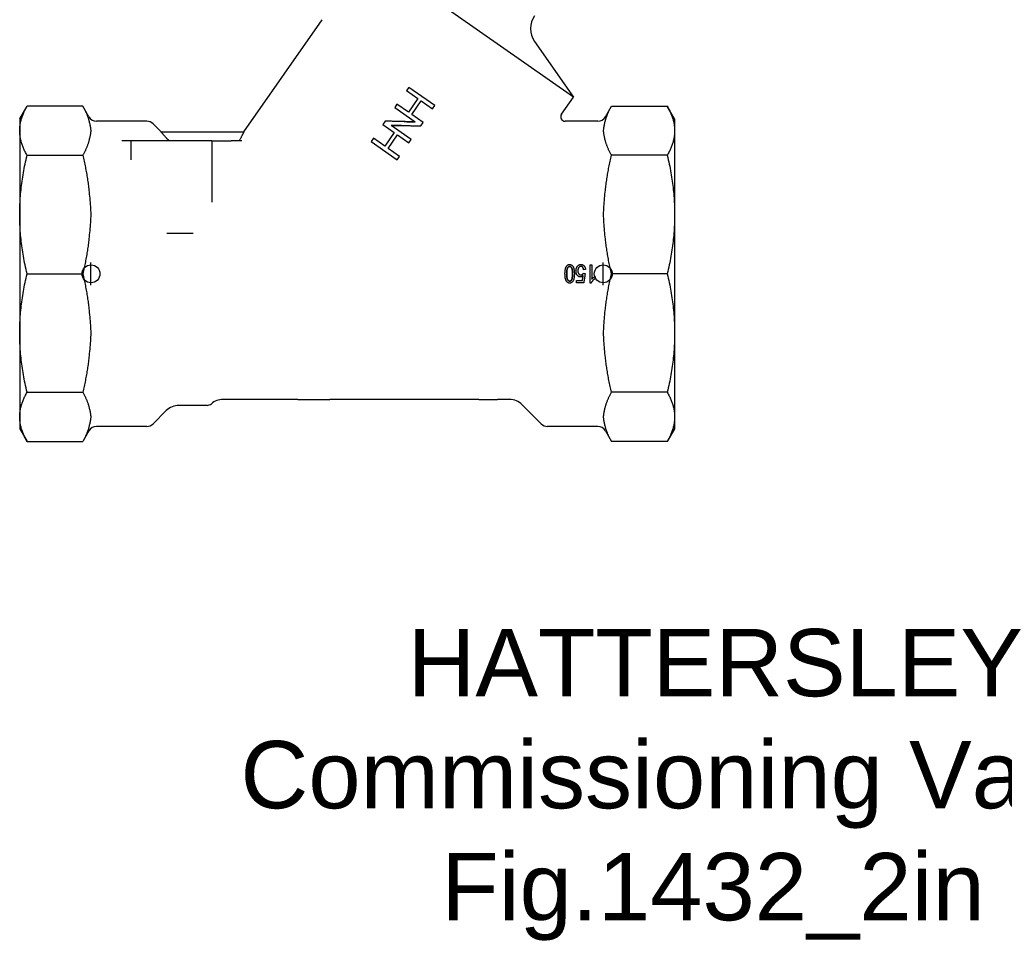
# Model space of a CAD drawing. Header units: millimetres. Extents: x 209 to 543, y 36 to 448.
# Tile 1 of 21: x 209 to 429, y 36 to 242. Entities that reach past the tile are written whole.
import ezdxf
from ezdxf.enums import TextEntityAlignment as Align

# ---------------------------------------------------------------- set-up
doc = ezdxf.new("R2010")
doc.units = ezdxf.units.MM
for name, color, linetype in [('Detail', 2, 'Continuous'), ('ORIGIN', 6, 'Continuous'), ('TEXT', 7, 'Continuous')]:
    doc.layers.add(name, color=color, linetype=linetype)
doc.styles.add('fastrack', font='ARIAL.TTF')

msp = doc.modelspace()

# ---------------------------------------------------------------- linework, layer by layer
at = {"layer": 'Detail'}
for p, q in [((332.74, 225), (287.28, 256.83)), ((259.25, 217.24), (276.76, 242.25)), ((324.06, 237.39), (332.74, 225)), ((296.05, 227.18), (295.54, 226.45)), ((295.54, 226.45), (298.07, 224.67)), ((301.87, 223.11), (296.05, 227.18)), ((298.07, 224.67), (295.95, 221.64)), ((296.7, 221.12), (298.82, 224.15)), ((298.82, 224.15), (301.36, 222.37)), ((330.08, 221.2), (332.74, 225)), ((209.3, 220.14), (210.94, 222.99)), ((223.37, 222.99), (210.94, 222.99)), ((224.73, 220.64), (223.37, 222.99)), ((293.41, 223.42), (292.9, 222.68)), ((292.9, 222.68), (297.46, 219.48)), ((295.95, 221.64), (293.41, 223.42)), ((301.36, 222.37), (301.87, 223.11)), ((339.88, 220.64), (341.23, 222.99)), ((341.23, 222.99), (353.66, 222.99)), ((355.3, 220.14), (353.66, 222.99)), ((209.3, 220.14), (209.3, 217.52)), ((237.62, 219.64), (226.46, 219.64)), ((290.78, 219.65), (290.26, 218.91)), ((299.24, 219.34), (296.7, 221.12)), ((330.06, 221.2), (330.08, 221.2)), ((338.15, 219.64), (330.91, 219.64)), ((355.3, 220.14), (355.3, 217.52)), ((209.3, 217.52), (209.3, 198.85)), ((240.85, 217.24), (239.03, 219.06)), ((290.26, 218.91), (292.79, 217.14)), ((296.6, 215.57), (292.1, 218.72)), ((298.72, 218.6), (299.24, 219.34)), ((355.3, 217.52), (355.3, 198.85)), ((234.1, 215.24), (232.1, 215.24)), ((252.1, 215.24), (234.1, 215.24)), ((234.1, 215.24), (234.1, 211.06)), ((240.85, 217.24), (259.25, 217.24)), ((252.1, 215.24), (252.1, 201.57)), ((252.1, 215.24), (254.1, 215.24)), ((254.1, 215.24), (256.42, 215.24)), ((258.79, 215.24), (256.42, 215.24)), ((288.14, 215.88), (287.62, 215.14)), ((287.62, 215.14), (293.44, 211.07)), ((290.67, 214.1), (288.14, 215.88)), ((292.79, 217.14), (290.67, 214.1)), ((291.42, 213.58), (293.55, 216.61)), ((293.55, 216.61), (296.08, 214.83)), ((296.08, 214.83), (296.6, 215.57)), ((293.96, 211.8), (291.42, 213.58)), ((210.94, 212.05), (223.37, 212.05)), ((293.44, 211.07), (293.96, 211.8)), ((353.66, 212.05), (341.23, 212.05)), ((209.3, 198.85), (209.3, 172.44)), ((355.3, 198.85), (355.3, 172.44)), ((248, 194.64), (242.1, 194.64)), ((335.43, 186.58), (335.02, 186.54)), ((335.43, 186.57), (335.02, 186.53)), ((335.43, 186.57), (335.43, 186.58)), ((336.44, 183.57), (336.44, 187.65)), ((336.44, 187.65), (336.83, 187.65)), ((336.83, 187.65), (336.83, 184.47)), ((210.94, 185.64), (223.37, 185.64)), ((334.99, 185.79), (335.36, 185.73)), ((335.02, 186.53), (335.02, 186.54)), ((337.62, 185.08), (337.62, 185.07)), ((337.62, 185.07), (337.62, 184.59)), ((353.66, 185.64), (341.23, 185.64)), ((332.34, 184.3), (332.34, 184.28)), ((333.46, 184.14), (334.74, 184.14)), ((333.46, 184.14), (333.46, 184.12)), ((333.46, 184.12), (334.74, 184.12)), ((333.46, 183.64), (333.46, 184.12)), ((335.05, 183.64), (333.46, 183.64)), ((334.74, 184.14), (334.74, 184.12)), ((336.69, 183.57), (336.44, 183.57)), ((209.3, 172.44), (209.3, 153.77)), ((355.3, 172.44), (355.3, 153.77)), ((210.94, 159.24), (223.37, 159.24)), ((353.66, 159.24), (341.23, 159.24)), ((251.06, 156.34), (244.8, 156.34)), ((271.3, 157.64), (254.61, 157.64)), ((271.3, 157.75), (271.3, 157.64)), ((271.3, 157.64), (278.43, 157.64)), ((311.68, 157.64), (278.43, 157.64)), ((311.68, 157.64), (315.8, 157.64)), ((315.8, 157.64), (315.8, 157.75)), ((318.5, 157.64), (315.8, 157.64)), ((321.33, 156.47), (325.57, 152.23)), ((209.3, 153.77), (209.3, 151.14)), ((241.98, 155.17), (239.03, 152.23)), ((355.3, 153.77), (355.3, 151.14)), ((237.62, 151.64), (226.46, 151.64)), ((338.15, 151.64), (326.99, 151.64)), ((209.3, 151.14), (210.94, 148.3)), ((224.73, 150.64), (223.37, 148.3)), ((339.88, 150.64), (341.23, 148.3)), ((355.3, 151.14), (353.66, 148.3)), ((210.94, 148.3), (223.37, 148.3)), ((353.66, 148.3), (341.23, 148.3))]:
    msp.add_line(p, q, dxfattribs=at)
at = {"layer": 'Detail', "flags": 128}
for points in [[(209.3, 217.52), (209.31, 217.71), (209.31, 217.9), (209.32, 218.09), (209.34, 218.28), (209.36, 218.47), (209.38, 218.66), (209.41, 218.86), (209.44, 219.05), (209.47, 219.24), (209.51, 219.43), (209.55, 219.62), (209.6, 219.81), (209.65, 220.01), (209.71, 220.2), (209.77, 220.39), (209.83, 220.59), (209.9, 220.78), (209.98, 220.98), (210.05, 221.17), (210.13, 221.37), (210.22, 221.57), (210.31, 221.77), (210.4, 221.97), (210.5, 222.17), (210.61, 222.37), (210.72, 222.58), (210.83, 222.78), (210.94, 222.99)], [(223.37, 222.99), (223.45, 222.85), (223.53, 222.71), (223.61, 222.57), (223.68, 222.44), (223.75, 222.3), (223.82, 222.16), (223.89, 222.03), (223.95, 221.89), (224.01, 221.76), (224.08, 221.62), (224.13, 221.49), (224.19, 221.35), (224.25, 221.22), (224.3, 221.09), (224.35, 220.96), (224.4, 220.82), (224.45, 220.69), (224.49, 220.56), (224.54, 220.43), (224.58, 220.3), (224.62, 220.17), (224.66, 220.04), (224.69, 219.9), (224.73, 219.77)], [(339.88, 219.77), (339.92, 219.9), (339.95, 220.04), (339.99, 220.17), (340.03, 220.3), (340.07, 220.43), (340.11, 220.56), (340.16, 220.69), (340.21, 220.82), (340.26, 220.96), (340.31, 221.09), (340.36, 221.22), (340.42, 221.35), (340.47, 221.49), (340.53, 221.62), (340.59, 221.76), (340.66, 221.89), (340.72, 222.03), (340.79, 222.16), (340.86, 222.3), (340.93, 222.44), (341, 222.57), (341.08, 222.71), (341.15, 222.85), (341.23, 222.99)], [(353.66, 222.99), (353.78, 222.78), (353.89, 222.58), (354, 222.37), (354.1, 222.17), (354.2, 221.97), (354.3, 221.77), (354.39, 221.57), (354.47, 221.37), (354.55, 221.17), (354.63, 220.98), (354.7, 220.78), (354.77, 220.59), (354.84, 220.39), (354.9, 220.2), (354.95, 220.01), (355.01, 219.81), (355.05, 219.62), (355.1, 219.43), (355.14, 219.24), (355.17, 219.05), (355.2, 218.86), (355.23, 218.66), (355.25, 218.47), (355.27, 218.28), (355.29, 218.09), (355.3, 217.9), (355.3, 217.71), (355.3, 217.52)], [(224.73, 219.77), (224.77, 219.59), (224.82, 219.4), (224.87, 219.21), (224.92, 219.02), (224.97, 218.83), (225.01, 218.63), (225.04, 218.44), (225.08, 218.25), (225.1, 218.06), (225.12, 217.88), (225.13, 217.7), (225.14, 217.52), (225.13, 217.34), (225.12, 217.16), (225.1, 216.97), (225.08, 216.78), (225.04, 216.59), (225.01, 216.4), (224.97, 216.21), (224.92, 216.02), (224.87, 215.83), (224.82, 215.64), (224.77, 215.45), (224.73, 215.26)], [(297.46, 219.48), (297.18, 219.49), (296.91, 219.5), (296.63, 219.5), (296.35, 219.51), (296.07, 219.52), (295.79, 219.52), (295.51, 219.53), (295.23, 219.54), (294.95, 219.55), (294.67, 219.55), (294.4, 219.56), (294.12, 219.57), (293.84, 219.57), (293.56, 219.58), (293.28, 219.59), (293, 219.6), (292.72, 219.6), (292.44, 219.61), (292.17, 219.62), (291.89, 219.62), (291.61, 219.63), (291.33, 219.64), (291.05, 219.64), (290.78, 219.65)], [(295.04, 219.54), (295.14, 219.54), (295.24, 219.54), (295.34, 219.54), (295.44, 219.54), (295.54, 219.54), (295.64, 219.53), (295.74, 219.53), (295.84, 219.53), (295.94, 219.53), (296.04, 219.53), (296.14, 219.52), (296.24, 219.52), (296.34, 219.52), (296.44, 219.52), (296.54, 219.52), (296.64, 219.52), (296.74, 219.51), (296.84, 219.51), (296.94, 219.51), (297.04, 219.51), (297.14, 219.51), (297.23, 219.51), (297.33, 219.5), (297.43, 219.5)], [(339.88, 215.26), (339.83, 215.45), (339.78, 215.64), (339.74, 215.83), (339.69, 216.02), (339.64, 216.21), (339.6, 216.4), (339.56, 216.59), (339.53, 216.78), (339.51, 216.97), (339.49, 217.16), (339.48, 217.34), (339.47, 217.52), (339.48, 217.7), (339.49, 217.88), (339.51, 218.06), (339.53, 218.25), (339.56, 218.44), (339.6, 218.63), (339.64, 218.83), (339.69, 219.02), (339.74, 219.21), (339.78, 219.4), (339.83, 219.59), (339.88, 219.77)], [(210.94, 212.05), (210.83, 212.26), (210.72, 212.46), (210.61, 212.67), (210.5, 212.87), (210.4, 213.07), (210.31, 213.27), (210.22, 213.47), (210.13, 213.67), (210.05, 213.86), (209.98, 214.06), (209.9, 214.26), (209.83, 214.45), (209.77, 214.65), (209.71, 214.84), (209.65, 215.03), (209.6, 215.22), (209.55, 215.42), (209.51, 215.61), (209.47, 215.8), (209.44, 215.99), (209.41, 216.18), (209.38, 216.37), (209.36, 216.56), (209.34, 216.75), (209.32, 216.95), (209.31, 217.14), (209.31, 217.33), (209.3, 217.52)], [(292.1, 218.72), (292.37, 218.72), (292.65, 218.71), (292.93, 218.71), (293.2, 218.7), (293.48, 218.7), (293.75, 218.69), (294.03, 218.69), (294.31, 218.68), (294.58, 218.68), (294.86, 218.67), (295.14, 218.67), (295.41, 218.66), (295.69, 218.66), (295.96, 218.65), (296.24, 218.65), (296.52, 218.64), (296.79, 218.64), (297.07, 218.63), (297.34, 218.63), (297.62, 218.62), (297.89, 218.62), (298.17, 218.61), (298.44, 218.61), (298.72, 218.6)], [(294.43, 218.68), (294.34, 218.68), (294.24, 218.68), (294.15, 218.68), (294.05, 218.68), (293.95, 218.68), (293.86, 218.69), (293.76, 218.69), (293.66, 218.69), (293.57, 218.69), (293.47, 218.69), (293.38, 218.69), (293.28, 218.69), (293.18, 218.69), (293.09, 218.69), (292.99, 218.69), (292.89, 218.7), (292.8, 218.7), (292.7, 218.7), (292.61, 218.7), (292.51, 218.7), (292.41, 218.7), (292.32, 218.7), (292.22, 218.7), (292.13, 218.7)], [(355.3, 217.52), (355.3, 217.33), (355.3, 217.14), (355.29, 216.95), (355.27, 216.75), (355.25, 216.56), (355.23, 216.37), (355.2, 216.18), (355.17, 215.99), (355.14, 215.8), (355.1, 215.61), (355.05, 215.42), (355.01, 215.22), (354.95, 215.03), (354.9, 214.84), (354.84, 214.65), (354.77, 214.45), (354.7, 214.26), (354.63, 214.06), (354.55, 213.86), (354.47, 213.67), (354.39, 213.47), (354.3, 213.27), (354.2, 213.07), (354.1, 212.87), (354, 212.67), (353.89, 212.46), (353.78, 212.26), (353.66, 212.05)], [(224.73, 215.26), (224.69, 215.13), (224.66, 215), (224.62, 214.87), (224.58, 214.74), (224.54, 214.61), (224.49, 214.48), (224.45, 214.35), (224.4, 214.21), (224.35, 214.08), (224.3, 213.95), (224.25, 213.82), (224.19, 213.68), (224.13, 213.55), (224.08, 213.41), (224.01, 213.28), (223.95, 213.15), (223.89, 213.01), (223.82, 212.87), (223.75, 212.74), (223.68, 212.6), (223.61, 212.46), (223.53, 212.33), (223.45, 212.19), (223.37, 212.05)], [(241.98, 215.93), (241.89, 216.02), (241.81, 216.12), (241.73, 216.21), (241.66, 216.29), (241.58, 216.38), (241.51, 216.46), (241.44, 216.54), (241.38, 216.62), (241.32, 216.69), (241.26, 216.76), (241.2, 216.82), (241.15, 216.88), (241.1, 216.94), (241.06, 216.99), (241.02, 217.04), (240.98, 217.08), (240.95, 217.12), (240.92, 217.15), (240.9, 217.18), (240.88, 217.2), (240.87, 217.22), (240.86, 217.23), (240.85, 217.24), (240.85, 217.24)], [(242.75, 215.24), (242.71, 215.27), (242.67, 215.3), (242.63, 215.32), (242.6, 215.35), (242.56, 215.38), (242.52, 215.41), (242.49, 215.43), (242.45, 215.46), (242.42, 215.49), (242.39, 215.52), (242.35, 215.55), (242.32, 215.58), (242.29, 215.6), (242.26, 215.63), (242.23, 215.66), (242.2, 215.69), (242.17, 215.72), (242.14, 215.75), (242.11, 215.78), (242.08, 215.81), (242.06, 215.84), (242.03, 215.87), (242, 215.9), (241.98, 215.93)], [(259.25, 217.24), (259.25, 217.24), (259.24, 217.23), (259.23, 217.21), (259.22, 217.18), (259.2, 217.15), (259.18, 217.1), (259.16, 217.05), (259.13, 216.99), (259.09, 216.93), (259.06, 216.85), (259.02, 216.77), (258.97, 216.68), (258.92, 216.59), (258.87, 216.49), (258.82, 216.38), (258.76, 216.27), (258.7, 216.16), (258.64, 216.04), (258.57, 215.92), (258.5, 215.79), (258.43, 215.66), (258.36, 215.53), (258.28, 215.39), (258.2, 215.24)], [(341.23, 212.05), (341.15, 212.19), (341.08, 212.33), (341, 212.46), (340.93, 212.6), (340.86, 212.74), (340.79, 212.87), (340.72, 213.01), (340.66, 213.15), (340.59, 213.28), (340.53, 213.41), (340.47, 213.55), (340.42, 213.68), (340.36, 213.82), (340.31, 213.95), (340.26, 214.08), (340.21, 214.21), (340.16, 214.35), (340.11, 214.48), (340.07, 214.61), (340.03, 214.74), (339.99, 214.87), (339.95, 215), (339.92, 215.13), (339.88, 215.26)], [(209.3, 198.85), (209.31, 199.31), (209.31, 199.77), (209.32, 200.23), (209.34, 200.69), (209.36, 201.15), (209.38, 201.61), (209.41, 202.07), (209.44, 202.53), (209.47, 203), (209.51, 203.46), (209.55, 203.92), (209.6, 204.39), (209.65, 204.85), (209.71, 205.32), (209.77, 205.78), (209.83, 206.25), (209.9, 206.72), (209.98, 207.2), (210.05, 207.67), (210.13, 208.15), (210.22, 208.63), (210.31, 209.11), (210.4, 209.59), (210.5, 210.08), (210.61, 210.56), (210.72, 211.06), (210.83, 211.55), (210.94, 212.05)], [(223.37, 212.05), (223.45, 211.71), (223.53, 211.38), (223.61, 211.05), (223.68, 210.72), (223.75, 210.39), (223.82, 210.06), (223.89, 209.73), (223.95, 209.4), (224.01, 209.08), (224.08, 208.75), (224.13, 208.43), (224.19, 208.11), (224.25, 207.79), (224.3, 207.47), (224.35, 207.15), (224.4, 206.83), (224.45, 206.51), (224.49, 206.19), (224.54, 205.87), (224.58, 205.56), (224.62, 205.24), (224.66, 204.92), (224.69, 204.61), (224.73, 204.29)], [(339.88, 204.29), (339.92, 204.61), (339.95, 204.92), (339.99, 205.24), (340.03, 205.56), (340.07, 205.87), (340.11, 206.19), (340.16, 206.51), (340.21, 206.83), (340.26, 207.15), (340.31, 207.47), (340.36, 207.79), (340.42, 208.11), (340.47, 208.43), (340.53, 208.75), (340.59, 209.08), (340.66, 209.4), (340.72, 209.73), (340.79, 210.06), (340.86, 210.39), (340.93, 210.72), (341, 211.05), (341.08, 211.38), (341.15, 211.71), (341.23, 212.05)], [(353.66, 212.05), (353.78, 211.55), (353.89, 211.06), (354, 210.56), (354.1, 210.08), (354.2, 209.59), (354.3, 209.11), (354.39, 208.63), (354.47, 208.15), (354.55, 207.67), (354.63, 207.2), (354.7, 206.72), (354.77, 206.25), (354.84, 205.78), (354.9, 205.32), (354.95, 204.85), (355.01, 204.39), (355.05, 203.92), (355.1, 203.46), (355.14, 203), (355.17, 202.53), (355.2, 202.07), (355.23, 201.61), (355.25, 201.15), (355.27, 200.69), (355.29, 200.23), (355.3, 199.77), (355.3, 199.31), (355.3, 198.85)], [(224.73, 204.29), (224.77, 203.85), (224.82, 203.39), (224.87, 202.93), (224.92, 202.47), (224.97, 202.01), (225.01, 201.54), (225.04, 201.08), (225.08, 200.62), (225.1, 200.17), (225.12, 199.72), (225.13, 199.28), (225.14, 198.85), (225.13, 198.42), (225.12, 197.98), (225.1, 197.53), (225.08, 197.07), (225.04, 196.62), (225.01, 196.15), (224.97, 195.69), (224.92, 195.22), (224.87, 194.76), (224.82, 194.3), (224.77, 193.85), (224.73, 193.4)], [(339.88, 193.4), (339.83, 193.85), (339.78, 194.3), (339.74, 194.76), (339.69, 195.22), (339.64, 195.69), (339.6, 196.15), (339.56, 196.62), (339.53, 197.07), (339.51, 197.53), (339.49, 197.98), (339.48, 198.42), (339.47, 198.85), (339.48, 199.28), (339.49, 199.72), (339.51, 200.17), (339.53, 200.62), (339.56, 201.08), (339.6, 201.54), (339.64, 202.01), (339.69, 202.47), (339.74, 202.93), (339.78, 203.39), (339.83, 203.85), (339.88, 204.29)], [(210.94, 185.64), (210.83, 186.14), (210.72, 186.64), (210.61, 187.13), (210.5, 187.62), (210.4, 188.11), (210.31, 188.59), (210.22, 189.07), (210.13, 189.55), (210.05, 190.02), (209.98, 190.5), (209.9, 190.97), (209.83, 191.44), (209.77, 191.91), (209.71, 192.38), (209.65, 192.84), (209.6, 193.31), (209.55, 193.77), (209.51, 194.24), (209.47, 194.7), (209.44, 195.16), (209.41, 195.62), (209.38, 196.08), (209.36, 196.54), (209.34, 197), (209.32, 197.46), (209.31, 197.92), (209.31, 198.39), (209.3, 198.85)], [(355.3, 198.85), (355.3, 198.39), (355.3, 197.92), (355.29, 197.46), (355.27, 197), (355.25, 196.54), (355.23, 196.08), (355.2, 195.62), (355.17, 195.16), (355.14, 194.7), (355.1, 194.24), (355.05, 193.77), (355.01, 193.31), (354.95, 192.84), (354.9, 192.38), (354.84, 191.91), (354.77, 191.44), (354.7, 190.97), (354.63, 190.5), (354.55, 190.02), (354.47, 189.55), (354.39, 189.07), (354.3, 188.59), (354.2, 188.11), (354.1, 187.62), (354, 187.13), (353.89, 186.64), (353.78, 186.14), (353.66, 185.64)], [(224.73, 193.4), (224.69, 193.09), (224.66, 192.77), (224.62, 192.45), (224.58, 192.14), (224.54, 191.82), (224.49, 191.5), (224.45, 191.19), (224.4, 190.87), (224.35, 190.55), (224.3, 190.23), (224.25, 189.91), (224.19, 189.59), (224.13, 189.26), (224.08, 188.94), (224.01, 188.62), (223.95, 188.29), (223.89, 187.96), (223.82, 187.64), (223.75, 187.31), (223.68, 186.98), (223.61, 186.65), (223.53, 186.31), (223.45, 185.98), (223.37, 185.64)], [(341.23, 185.64), (341.15, 185.98), (341.08, 186.31), (341, 186.65), (340.93, 186.98), (340.86, 187.31), (340.79, 187.64), (340.72, 187.96), (340.66, 188.29), (340.59, 188.62), (340.53, 188.94), (340.47, 189.26), (340.42, 189.59), (340.36, 189.91), (340.31, 190.23), (340.26, 190.55), (340.21, 190.87), (340.16, 191.19), (340.11, 191.5), (340.07, 191.82), (340.03, 192.14), (339.99, 192.45), (339.95, 192.77), (339.92, 193.09), (339.88, 193.4)], [(330.86, 185.65), (330.86, 185.82), (330.87, 185.99), (330.88, 186.14), (330.89, 186.29), (330.91, 186.43), (330.93, 186.56), (330.95, 186.69), (330.98, 186.8), (331.01, 186.91), (331.04, 187.01), (331.08, 187.1), (331.12, 187.19), (331.17, 187.27), (331.22, 187.35), (331.27, 187.41), (331.32, 187.48), (331.38, 187.53), (331.45, 187.58), (331.51, 187.62), (331.59, 187.66), (331.66, 187.68), (331.74, 187.7), (331.82, 187.71), (331.91, 187.71)], [(331.27, 185.65), (331.27, 185.81), (331.27, 185.96), (331.28, 186.1), (331.29, 186.24), (331.3, 186.36), (331.31, 186.48), (331.33, 186.58), (331.35, 186.68), (331.37, 186.77), (331.39, 186.85), (331.42, 186.92), (331.45, 186.98), (331.48, 187.03), (331.51, 187.08), (331.55, 187.12), (331.58, 187.16), (331.62, 187.19), (331.66, 187.22), (331.69, 187.25), (331.73, 187.27), (331.78, 187.29), (331.82, 187.3), (331.86, 187.3), (331.91, 187.31)], [(331.91, 187.28), (331.86, 187.28), (331.82, 187.27), (331.78, 187.26), (331.73, 187.25), (331.69, 187.23), (331.66, 187.2), (331.62, 187.17), (331.58, 187.14), (331.55, 187.1), (331.51, 187.06), (331.48, 187.01), (331.45, 186.96), (331.42, 186.9), (331.39, 186.83), (331.37, 186.75), (331.35, 186.67), (331.33, 186.57), (331.31, 186.47), (331.3, 186.35), (331.29, 186.23), (331.28, 186.1), (331.27, 185.96), (331.27, 185.81), (331.27, 185.65)], [(331.91, 187.71), (331.94, 187.71), (331.98, 187.71), (332.02, 187.71), (332.05, 187.7), (332.09, 187.7), (332.12, 187.69), (332.16, 187.68), (332.19, 187.67), (332.22, 187.66), (332.26, 187.64), (332.29, 187.63), (332.32, 187.61), (332.35, 187.59), (332.38, 187.57), (332.41, 187.55), (332.43, 187.53), (332.46, 187.51), (332.49, 187.48), (332.51, 187.45), (332.54, 187.43), (332.56, 187.4), (332.59, 187.36), (332.61, 187.33), (332.63, 187.3)], [(331.91, 187.31), (331.95, 187.3), (331.99, 187.3), (332.04, 187.29), (332.08, 187.27), (332.12, 187.25), (332.16, 187.22), (332.19, 187.19), (332.23, 187.16), (332.26, 187.12), (332.3, 187.08), (332.33, 187.03), (332.36, 186.98), (332.39, 186.92), (332.42, 186.85), (332.44, 186.77), (332.46, 186.68), (332.48, 186.59), (332.5, 186.48), (332.51, 186.36), (332.53, 186.24), (332.53, 186.11), (332.54, 185.96), (332.54, 185.81), (332.55, 185.65)], [(332.55, 185.65), (332.54, 185.81), (332.54, 185.96), (332.53, 186.1), (332.53, 186.23), (332.51, 186.35), (332.5, 186.47), (332.48, 186.57), (332.46, 186.67), (332.44, 186.75), (332.42, 186.83), (332.39, 186.9), (332.36, 186.96), (332.33, 187.01), (332.3, 187.06), (332.26, 187.1), (332.23, 187.14), (332.19, 187.17), (332.16, 187.2), (332.12, 187.23), (332.08, 187.25), (332.04, 187.26), (331.99, 187.27), (331.95, 187.28), (331.91, 187.28)], [(332.63, 187.3), (332.66, 187.25), (332.68, 187.21), (332.71, 187.16), (332.73, 187.11), (332.75, 187.06), (332.77, 187), (332.79, 186.95), (332.81, 186.89), (332.82, 186.83), (332.84, 186.76), (332.86, 186.7), (332.87, 186.63), (332.88, 186.56), (332.89, 186.49), (332.9, 186.41), (332.91, 186.34), (332.92, 186.26), (332.93, 186.18), (332.93, 186.09), (332.94, 186.01), (332.94, 185.92), (332.95, 185.83), (332.95, 185.74), (332.95, 185.65)], [(333.31, 186.27), (333.31, 186.31), (333.32, 186.36), (333.32, 186.4), (333.32, 186.45), (333.33, 186.49), (333.33, 186.54), (333.34, 186.58), (333.34, 186.62), (333.35, 186.66), (333.36, 186.7), (333.37, 186.74), (333.38, 186.78), (333.39, 186.82), (333.4, 186.86), (333.41, 186.9), (333.43, 186.94), (333.44, 186.98), (333.46, 187.01), (333.47, 187.05), (333.49, 187.09), (333.51, 187.12), (333.53, 187.16), (333.55, 187.19), (333.57, 187.22)], [(333.57, 187.22), (333.59, 187.26), (333.62, 187.3), (333.65, 187.34), (333.68, 187.37), (333.71, 187.41), (333.74, 187.44), (333.77, 187.47), (333.8, 187.5), (333.83, 187.52), (333.86, 187.55), (333.9, 187.57), (333.93, 187.59), (333.97, 187.61), (334, 187.63), (334.04, 187.65), (334.08, 187.66), (334.12, 187.67), (334.15, 187.68), (334.19, 187.69), (334.24, 187.7), (334.28, 187.71), (334.32, 187.71), (334.36, 187.71), (334.41, 187.71)], [(334.41, 187.31), (334.36, 187.31), (334.31, 187.3), (334.27, 187.29), (334.23, 187.28), (334.18, 187.26), (334.14, 187.24), (334.1, 187.21), (334.07, 187.19), (334.03, 187.15), (333.99, 187.12), (333.96, 187.08), (333.93, 187.03), (333.9, 186.99), (333.87, 186.94), (333.84, 186.89), (333.82, 186.83), (333.8, 186.78), (333.78, 186.72), (333.77, 186.66), (333.75, 186.59), (333.74, 186.53), (333.74, 186.46), (333.73, 186.39), (333.73, 186.31)], [(334.41, 187.28), (334.36, 187.28), (334.31, 187.28), (334.27, 187.27), (334.23, 187.25), (334.19, 187.24), (334.14, 187.22), (334.11, 187.19), (334.07, 187.16), (334.03, 187.13), (334, 187.1), (333.96, 187.06), (333.93, 187.02), (333.9, 186.97), (333.87, 186.92), (333.84, 186.87), (333.82, 186.82), (333.8, 186.76), (333.78, 186.71), (333.77, 186.65), (333.75, 186.58), (333.74, 186.52), (333.74, 186.45), (333.73, 186.38), (333.73, 186.31)], [(334.41, 187.71), (334.48, 187.71), (334.55, 187.71), (334.61, 187.7), (334.68, 187.68), (334.74, 187.66), (334.8, 187.64), (334.86, 187.61), (334.92, 187.58), (334.97, 187.54), (335.02, 187.5), (335.07, 187.46), (335.12, 187.41), (335.16, 187.35), (335.2, 187.3), (335.24, 187.24), (335.28, 187.18), (335.31, 187.11), (335.33, 187.05), (335.36, 186.98), (335.38, 186.9), (335.4, 186.83), (335.41, 186.75), (335.42, 186.67), (335.43, 186.58)], [(335.02, 186.54), (335.01, 186.6), (335, 186.66), (334.99, 186.72), (334.98, 186.77), (334.96, 186.83), (334.95, 186.88), (334.93, 186.92), (334.91, 186.97), (334.89, 187.01), (334.86, 187.05), (334.84, 187.08), (334.81, 187.12), (334.78, 187.15), (334.75, 187.17), (334.72, 187.2), (334.69, 187.22), (334.66, 187.24), (334.63, 187.26), (334.59, 187.27), (334.56, 187.29), (334.52, 187.29), (334.48, 187.3), (334.44, 187.31), (334.41, 187.31)], [(335.02, 186.53), (335.01, 186.59), (335, 186.65), (334.99, 186.7), (334.98, 186.76), (334.96, 186.81), (334.95, 186.86), (334.93, 186.9), (334.91, 186.95), (334.89, 186.99), (334.86, 187.03), (334.84, 187.06), (334.81, 187.09), (334.78, 187.12), (334.75, 187.15), (334.72, 187.18), (334.69, 187.2), (334.66, 187.22), (334.63, 187.24), (334.59, 187.25), (334.56, 187.26), (334.52, 187.27), (334.48, 187.28), (334.44, 187.28), (334.41, 187.28)], [(209.3, 172.44), (209.31, 172.9), (209.31, 173.37), (209.32, 173.83), (209.34, 174.29), (209.36, 174.75), (209.38, 175.21), (209.41, 175.67), (209.44, 176.13), (209.47, 176.59), (209.51, 177.05), (209.55, 177.52), (209.6, 177.98), (209.65, 178.45), (209.71, 178.91), (209.77, 179.38), (209.83, 179.85), (209.9, 180.32), (209.98, 180.79), (210.05, 181.27), (210.13, 181.74), (210.22, 182.22), (210.31, 182.7), (210.4, 183.18), (210.5, 183.67), (210.61, 184.16), (210.72, 184.65), (210.83, 185.15), (210.94, 185.64)], [(223.37, 185.64), (223.45, 185.31), (223.53, 184.98), (223.61, 184.64), (223.68, 184.31), (223.75, 183.98), (223.82, 183.65), (223.89, 183.33), (223.95, 183), (224.01, 182.67), (224.08, 182.35), (224.13, 182.03), (224.19, 181.7), (224.25, 181.38), (224.3, 181.06), (224.35, 180.74), (224.4, 180.42), (224.45, 180.1), (224.49, 179.79), (224.54, 179.47), (224.58, 179.15), (224.62, 178.83), (224.66, 178.52), (224.69, 178.2), (224.73, 177.89)], [(331.91, 183.57), (331.82, 183.58), (331.74, 183.59), (331.66, 183.61), (331.59, 183.63), (331.52, 183.67), (331.45, 183.71), (331.39, 183.75), (331.33, 183.81), (331.28, 183.87), (331.22, 183.93), (331.18, 184.01), (331.13, 184.08), (331.09, 184.17), (331.05, 184.26), (331.02, 184.36), (330.99, 184.46), (330.96, 184.57), (330.93, 184.69), (330.91, 184.81), (330.89, 184.95), (330.88, 185.1), (330.87, 185.27), (330.87, 185.45), (330.86, 185.65)], [(331.27, 185.65), (331.27, 185.49), (331.27, 185.34), (331.28, 185.19), (331.29, 185.06), (331.3, 184.94), (331.31, 184.82), (331.33, 184.72), (331.35, 184.62), (331.37, 184.54), (331.39, 184.46), (331.42, 184.39), (331.45, 184.33), (331.48, 184.28), (331.51, 184.23), (331.55, 184.19), (331.58, 184.15), (331.62, 184.12), (331.66, 184.09), (331.7, 184.07), (331.74, 184.05), (331.78, 184.03), (331.82, 184.02), (331.86, 184.01), (331.91, 184.01)], [(331.91, 183.99), (331.86, 183.99), (331.82, 183.99), (331.78, 184.01), (331.74, 184.02), (331.7, 184.04), (331.66, 184.07), (331.62, 184.1), (331.58, 184.13), (331.55, 184.17), (331.51, 184.21), (331.48, 184.26), (331.45, 184.31), (331.42, 184.37), (331.39, 184.44), (331.37, 184.52), (331.35, 184.61), (331.33, 184.71), (331.31, 184.81), (331.3, 184.93), (331.29, 185.05), (331.28, 185.19), (331.27, 185.33), (331.27, 185.48), (331.27, 185.65)], [(332.95, 185.65), (332.95, 185.47), (332.94, 185.3), (332.93, 185.15), (332.92, 185), (332.9, 184.86), (332.88, 184.72), (332.86, 184.6), (332.83, 184.49), (332.8, 184.38), (332.77, 184.28), (332.73, 184.19), (332.69, 184.1), (332.64, 184.02), (332.59, 183.94), (332.54, 183.87), (332.48, 183.81), (332.42, 183.76), (332.36, 183.71), (332.29, 183.67), (332.22, 183.63), (332.15, 183.61), (332.07, 183.59), (331.99, 183.58), (331.91, 183.57)], [(332.34, 184.3), (332.36, 184.33), (332.38, 184.36), (332.39, 184.4), (332.41, 184.44), (332.42, 184.48), (332.43, 184.52), (332.44, 184.56), (332.46, 184.61), (332.47, 184.66), (332.48, 184.71), (332.49, 184.76), (332.5, 184.82), (332.5, 184.87), (332.51, 184.93), (332.52, 184.99), (332.52, 185.06), (332.53, 185.12), (332.53, 185.19), (332.54, 185.26), (332.54, 185.34), (332.54, 185.41), (332.54, 185.49), (332.55, 185.57), (332.55, 185.65)], [(332.55, 185.65), (332.55, 185.56), (332.54, 185.48), (332.54, 185.41), (332.54, 185.33), (332.54, 185.26), (332.53, 185.19), (332.53, 185.12), (332.52, 185.05), (332.52, 184.99), (332.51, 184.92), (332.5, 184.86), (332.5, 184.8), (332.49, 184.75), (332.48, 184.69), (332.47, 184.64), (332.46, 184.59), (332.44, 184.55), (332.43, 184.5), (332.42, 184.46), (332.41, 184.42), (332.39, 184.38), (332.38, 184.34), (332.36, 184.31), (332.34, 184.28)], [(334.31, 184.95), (334.24, 184.96), (334.17, 184.96), (334.11, 184.98), (334.04, 184.99), (333.98, 185.02), (333.92, 185.05), (333.86, 185.08), (333.81, 185.12), (333.75, 185.16), (333.7, 185.21), (333.65, 185.26), (333.6, 185.32), (333.56, 185.38), (333.51, 185.45), (333.48, 185.52), (333.44, 185.59), (333.41, 185.66), (333.39, 185.74), (333.36, 185.82), (333.35, 185.91), (333.33, 185.99), (333.32, 186.08), (333.32, 186.17), (333.31, 186.27)], [(333.73, 186.31), (333.73, 186.24), (333.74, 186.18), (333.74, 186.11), (333.75, 186.05), (333.76, 185.99), (333.78, 185.93), (333.8, 185.88), (333.82, 185.83), (333.84, 185.78), (333.86, 185.73), (333.89, 185.68), (333.92, 185.64), (333.95, 185.6), (333.99, 185.56), (334.02, 185.53), (334.06, 185.5), (334.1, 185.48), (334.14, 185.45), (334.18, 185.44), (334.22, 185.42), (334.27, 185.41), (334.31, 185.4), (334.36, 185.39), (334.41, 185.39)], [(334.91, 185.21), (334.89, 185.19), (334.86, 185.17), (334.84, 185.15), (334.81, 185.13), (334.79, 185.11), (334.77, 185.1), (334.74, 185.08), (334.72, 185.07), (334.69, 185.05), (334.67, 185.04), (334.64, 185.03), (334.62, 185.02), (334.59, 185.01), (334.57, 185), (334.54, 184.99), (334.51, 184.98), (334.49, 184.97), (334.46, 184.97), (334.44, 184.96), (334.41, 184.96), (334.39, 184.96), (334.36, 184.96), (334.33, 184.95), (334.31, 184.95)], [(334.41, 185.39), (334.44, 185.39), (334.47, 185.4), (334.51, 185.4), (334.54, 185.4), (334.56, 185.41), (334.59, 185.42), (334.62, 185.43), (334.65, 185.44), (334.68, 185.45), (334.7, 185.47), (334.73, 185.48), (334.75, 185.5), (334.78, 185.52), (334.8, 185.54), (334.83, 185.56), (334.85, 185.58), (334.87, 185.61), (334.89, 185.63), (334.91, 185.65), (334.93, 185.68), (334.95, 185.7), (334.96, 185.73), (334.98, 185.76), (334.99, 185.79)], [(334.74, 184.14), (334.75, 184.19), (334.75, 184.23), (334.76, 184.27), (334.77, 184.32), (334.77, 184.36), (334.78, 184.41), (334.79, 184.45), (334.8, 184.5), (334.8, 184.54), (334.81, 184.58), (334.82, 184.63), (334.82, 184.67), (334.83, 184.72), (334.84, 184.76), (334.85, 184.81), (334.85, 184.85), (334.86, 184.9), (334.87, 184.94), (334.87, 184.98), (334.88, 185.03), (334.89, 185.07), (334.9, 185.12), (334.9, 185.16), (334.91, 185.21)], [(334.74, 184.12), (334.75, 184.16), (334.75, 184.21), (334.76, 184.25), (334.77, 184.3), (334.77, 184.35), (334.78, 184.39), (334.79, 184.44), (334.8, 184.48), (334.8, 184.53), (334.81, 184.57), (334.82, 184.62), (334.82, 184.66), (334.83, 184.71), (334.84, 184.75), (334.85, 184.8), (334.85, 184.84), (334.86, 184.89), (334.87, 184.93), (334.88, 184.98), (334.88, 185.03), (334.89, 185.07), (334.9, 185.12), (334.9, 185.16), (334.91, 185.21)], [(335.36, 185.73), (335.35, 185.64), (335.34, 185.55), (335.32, 185.47), (335.31, 185.38), (335.3, 185.29), (335.29, 185.21), (335.27, 185.12), (335.26, 185.03), (335.25, 184.94), (335.23, 184.86), (335.22, 184.77), (335.21, 184.68), (335.19, 184.6), (335.18, 184.51), (335.17, 184.42), (335.16, 184.34), (335.14, 184.25), (335.13, 184.16), (335.12, 184.08), (335.1, 183.99), (335.09, 183.9), (335.08, 183.82), (335.06, 183.73), (335.05, 183.64)], [(337.62, 184.59), (337.56, 184.56), (337.51, 184.52), (337.46, 184.49), (337.41, 184.45), (337.36, 184.41), (337.31, 184.38), (337.26, 184.34), (337.21, 184.29), (337.17, 184.25), (337.13, 184.21), (337.08, 184.16), (337.04, 184.12), (337, 184.07), (336.96, 184.02), (336.93, 183.98), (336.89, 183.93), (336.86, 183.89), (336.83, 183.84), (336.8, 183.8), (336.78, 183.75), (336.75, 183.71), (336.73, 183.66), (336.71, 183.62), (336.69, 183.57)], [(336.83, 184.49), (336.86, 184.52), (336.88, 184.55), (336.91, 184.57), (336.94, 184.6), (336.97, 184.63), (337, 184.66), (337.03, 184.69), (337.06, 184.72), (337.09, 184.74), (337.13, 184.77), (337.17, 184.8), (337.2, 184.83), (337.24, 184.86), (337.28, 184.88), (337.32, 184.91), (337.35, 184.93), (337.39, 184.95), (337.42, 184.98), (337.46, 185), (337.49, 185.02), (337.52, 185.03), (337.55, 185.05), (337.59, 185.07), (337.62, 185.08)], [(336.83, 184.47), (336.86, 184.5), (336.88, 184.53), (336.91, 184.56), (336.94, 184.59), (336.97, 184.62), (337, 184.64), (337.03, 184.67), (337.06, 184.7), (337.09, 184.73), (337.13, 184.76), (337.17, 184.79), (337.2, 184.82), (337.24, 184.84), (337.28, 184.87), (337.32, 184.9), (337.35, 184.92), (337.39, 184.94), (337.42, 184.97), (337.46, 184.99), (337.49, 185.01), (337.52, 185.03), (337.55, 185.04), (337.59, 185.06), (337.62, 185.07)], [(339.88, 177.89), (339.92, 178.2), (339.95, 178.52), (339.99, 178.83), (340.03, 179.15), (340.07, 179.47), (340.11, 179.79), (340.16, 180.1), (340.21, 180.42), (340.26, 180.74), (340.31, 181.06), (340.36, 181.38), (340.42, 181.7), (340.47, 182.03), (340.53, 182.35), (340.59, 182.67), (340.66, 183), (340.72, 183.33), (340.79, 183.65), (340.86, 183.98), (340.93, 184.31), (341, 184.64), (341.08, 184.98), (341.15, 185.31), (341.23, 185.64)], [(353.66, 185.64), (353.78, 185.15), (353.89, 184.65), (354, 184.16), (354.1, 183.67), (354.2, 183.18), (354.3, 182.7), (354.39, 182.22), (354.47, 181.74), (354.55, 181.27), (354.63, 180.79), (354.7, 180.32), (354.77, 179.85), (354.84, 179.38), (354.9, 178.91), (354.95, 178.45), (355.01, 177.98), (355.05, 177.52), (355.1, 177.05), (355.14, 176.59), (355.17, 176.13), (355.2, 175.67), (355.23, 175.21), (355.25, 174.75), (355.27, 174.29), (355.29, 173.83), (355.3, 173.37), (355.3, 172.9), (355.3, 172.44)], [(331.91, 184.01), (331.93, 184.01), (331.95, 184.01), (331.97, 184.01), (332, 184.02), (332.02, 184.02), (332.04, 184.03), (332.06, 184.03), (332.08, 184.04), (332.1, 184.05), (332.12, 184.06), (332.14, 184.07), (332.15, 184.08), (332.17, 184.09), (332.19, 184.11), (332.21, 184.12), (332.22, 184.14), (332.24, 184.15), (332.26, 184.17), (332.27, 184.19), (332.29, 184.21), (332.3, 184.23), (332.32, 184.25), (332.33, 184.27), (332.34, 184.3)], [(332.34, 184.28), (332.33, 184.25), (332.32, 184.23), (332.3, 184.21), (332.29, 184.19), (332.27, 184.17), (332.26, 184.15), (332.24, 184.13), (332.22, 184.11), (332.21, 184.1), (332.19, 184.08), (332.17, 184.07), (332.15, 184.06), (332.14, 184.05), (332.12, 184.04), (332.1, 184.03), (332.08, 184.02), (332.06, 184.01), (332.04, 184), (332.02, 184), (332, 183.99), (331.97, 183.99), (331.95, 183.99), (331.93, 183.99), (331.91, 183.99)], [(224.73, 177.89), (224.77, 177.44), (224.82, 176.99), (224.87, 176.53), (224.92, 176.07), (224.97, 175.6), (225.01, 175.14), (225.04, 174.67), (225.08, 174.21), (225.1, 173.76), (225.12, 173.31), (225.13, 172.87), (225.14, 172.44), (225.13, 172.01), (225.12, 171.57), (225.1, 171.12), (225.08, 170.67), (225.04, 170.21), (225.01, 169.75), (224.97, 169.28), (224.92, 168.82), (224.87, 168.36), (224.82, 167.9), (224.77, 167.44), (224.73, 167)], [(339.88, 167), (339.83, 167.44), (339.78, 167.9), (339.74, 168.36), (339.69, 168.82), (339.64, 169.28), (339.6, 169.75), (339.56, 170.21), (339.53, 170.67), (339.51, 171.12), (339.49, 171.57), (339.48, 172.01), (339.47, 172.44), (339.48, 172.87), (339.49, 173.31), (339.51, 173.76), (339.53, 174.21), (339.56, 174.67), (339.6, 175.14), (339.64, 175.6), (339.69, 176.07), (339.74, 176.53), (339.78, 176.99), (339.83, 177.44), (339.88, 177.89)], [(210.94, 159.24), (210.83, 159.74), (210.72, 160.23), (210.61, 160.73), (210.5, 161.21), (210.4, 161.7), (210.31, 162.18), (210.22, 162.66), (210.13, 163.14), (210.05, 163.62), (209.98, 164.09), (209.9, 164.57), (209.83, 165.04), (209.77, 165.51), (209.71, 165.97), (209.65, 166.44), (209.6, 166.9), (209.55, 167.37), (209.51, 167.83), (209.47, 168.29), (209.44, 168.75), (209.41, 169.22), (209.38, 169.68), (209.36, 170.14), (209.34, 170.6), (209.32, 171.06), (209.31, 171.52), (209.31, 171.98), (209.3, 172.44)], [(355.3, 172.44), (355.3, 171.98), (355.3, 171.52), (355.29, 171.06), (355.27, 170.6), (355.25, 170.14), (355.23, 169.68), (355.2, 169.22), (355.17, 168.75), (355.14, 168.29), (355.1, 167.83), (355.05, 167.37), (355.01, 166.9), (354.95, 166.44), (354.9, 165.97), (354.84, 165.51), (354.77, 165.04), (354.7, 164.57), (354.63, 164.09), (354.55, 163.62), (354.47, 163.14), (354.39, 162.66), (354.3, 162.18), (354.2, 161.7), (354.1, 161.21), (354, 160.73), (353.89, 160.23), (353.78, 159.74), (353.66, 159.24)], [(224.73, 167), (224.69, 166.68), (224.66, 166.37), (224.62, 166.05), (224.58, 165.73), (224.54, 165.42), (224.49, 165.1), (224.45, 164.78), (224.4, 164.46), (224.35, 164.14), (224.3, 163.82), (224.25, 163.5), (224.19, 163.18), (224.13, 162.86), (224.08, 162.53), (224.01, 162.21), (223.95, 161.88), (223.89, 161.56), (223.82, 161.23), (223.75, 160.9), (223.68, 160.57), (223.61, 160.24), (223.53, 159.91), (223.45, 159.57), (223.37, 159.24)], [(341.23, 159.24), (341.15, 159.57), (341.08, 159.91), (341, 160.24), (340.93, 160.57), (340.86, 160.9), (340.79, 161.23), (340.72, 161.56), (340.66, 161.88), (340.59, 162.21), (340.53, 162.53), (340.47, 162.86), (340.42, 163.18), (340.36, 163.5), (340.31, 163.82), (340.26, 164.14), (340.21, 164.46), (340.16, 164.78), (340.11, 165.1), (340.07, 165.42), (340.03, 165.73), (339.99, 166.05), (339.95, 166.37), (339.92, 166.68), (339.88, 167)], [(209.3, 153.77), (209.31, 153.96), (209.31, 154.15), (209.32, 154.34), (209.34, 154.53), (209.36, 154.73), (209.38, 154.92), (209.41, 155.11), (209.44, 155.3), (209.47, 155.49), (209.51, 155.68), (209.55, 155.87), (209.6, 156.06), (209.65, 156.26), (209.71, 156.45), (209.77, 156.64), (209.83, 156.84), (209.9, 157.03), (209.98, 157.23), (210.05, 157.43), (210.13, 157.62), (210.22, 157.82), (210.31, 158.02), (210.4, 158.22), (210.5, 158.42), (210.61, 158.62), (210.72, 158.83), (210.83, 159.03), (210.94, 159.24)], [(223.37, 159.24), (223.45, 159.1), (223.53, 158.96), (223.61, 158.82), (223.68, 158.69), (223.75, 158.55), (223.82, 158.41), (223.89, 158.28), (223.95, 158.14), (224.01, 158.01), (224.08, 157.87), (224.13, 157.74), (224.19, 157.61), (224.25, 157.47), (224.3, 157.34), (224.35, 157.21), (224.4, 157.08), (224.45, 156.94), (224.49, 156.81), (224.54, 156.68), (224.58, 156.55), (224.62, 156.42), (224.66, 156.29), (224.69, 156.16), (224.73, 156.03)], [(339.88, 156.03), (339.92, 156.16), (339.95, 156.29), (339.99, 156.42), (340.03, 156.55), (340.07, 156.68), (340.11, 156.81), (340.16, 156.94), (340.21, 157.08), (340.26, 157.21), (340.31, 157.34), (340.36, 157.47), (340.42, 157.61), (340.47, 157.74), (340.53, 157.87), (340.59, 158.01), (340.66, 158.14), (340.72, 158.28), (340.79, 158.41), (340.86, 158.55), (340.93, 158.69), (341, 158.82), (341.08, 158.96), (341.15, 159.1), (341.23, 159.24)], [(353.66, 159.24), (353.78, 159.03), (353.89, 158.83), (354, 158.62), (354.1, 158.42), (354.2, 158.22), (354.3, 158.02), (354.39, 157.82), (354.47, 157.62), (354.55, 157.43), (354.63, 157.23), (354.7, 157.03), (354.77, 156.84), (354.84, 156.64), (354.9, 156.45), (354.95, 156.26), (355.01, 156.06), (355.05, 155.87), (355.1, 155.68), (355.14, 155.49), (355.17, 155.3), (355.2, 155.11), (355.23, 154.92), (355.25, 154.73), (355.27, 154.53), (355.29, 154.34), (355.3, 154.15), (355.3, 153.96), (355.3, 153.77)], [(224.73, 156.03), (224.77, 155.84), (224.82, 155.65), (224.87, 155.46), (224.92, 155.27), (224.97, 155.08), (225.01, 154.89), (225.04, 154.7), (225.08, 154.51), (225.1, 154.32), (225.12, 154.13), (225.13, 153.95), (225.14, 153.77), (225.13, 153.59), (225.12, 153.41), (225.1, 153.23), (225.08, 153.04), (225.04, 152.85), (225.01, 152.65), (224.97, 152.46), (224.92, 152.27), (224.87, 152.08), (224.82, 151.89), (224.77, 151.7), (224.73, 151.52)], [(339.88, 151.52), (339.83, 151.7), (339.78, 151.89), (339.74, 152.08), (339.69, 152.27), (339.64, 152.46), (339.6, 152.65), (339.56, 152.85), (339.53, 153.04), (339.51, 153.23), (339.49, 153.41), (339.48, 153.59), (339.47, 153.77), (339.48, 153.95), (339.49, 154.13), (339.51, 154.32), (339.53, 154.51), (339.56, 154.7), (339.6, 154.89), (339.64, 155.08), (339.69, 155.27), (339.74, 155.46), (339.78, 155.65), (339.83, 155.84), (339.88, 156.03)], [(210.94, 148.3), (210.83, 148.51), (210.72, 148.71), (210.61, 148.92), (210.5, 149.12), (210.4, 149.32), (210.31, 149.52), (210.22, 149.72), (210.13, 149.92), (210.05, 150.12), (209.98, 150.31), (209.9, 150.51), (209.83, 150.7), (209.77, 150.9), (209.71, 151.09), (209.65, 151.28), (209.6, 151.48), (209.55, 151.67), (209.51, 151.86), (209.47, 152.05), (209.44, 152.24), (209.41, 152.43), (209.38, 152.63), (209.36, 152.82), (209.34, 153.01), (209.32, 153.2), (209.31, 153.39), (209.31, 153.58), (209.3, 153.77)], [(355.3, 153.77), (355.3, 153.58), (355.3, 153.39), (355.29, 153.2), (355.27, 153.01), (355.25, 152.82), (355.23, 152.63), (355.2, 152.43), (355.17, 152.24), (355.14, 152.05), (355.1, 151.86), (355.05, 151.67), (355.01, 151.48), (354.95, 151.28), (354.9, 151.09), (354.84, 150.9), (354.77, 150.7), (354.7, 150.51), (354.63, 150.31), (354.55, 150.12), (354.47, 149.92), (354.39, 149.72), (354.3, 149.52), (354.2, 149.32), (354.1, 149.12), (354, 148.92), (353.89, 148.71), (353.78, 148.51), (353.66, 148.3)], [(224.73, 151.52), (224.69, 151.38), (224.66, 151.25), (224.62, 151.12), (224.58, 150.99), (224.54, 150.86), (224.49, 150.73), (224.45, 150.6), (224.4, 150.47), (224.35, 150.33), (224.3, 150.2), (224.25, 150.07), (224.19, 149.93), (224.13, 149.8), (224.08, 149.67), (224.01, 149.53), (223.95, 149.4), (223.89, 149.26), (223.82, 149.13), (223.75, 148.99), (223.68, 148.85), (223.61, 148.72), (223.53, 148.58), (223.45, 148.44), (223.37, 148.3)], [(341.23, 148.3), (341.15, 148.44), (341.08, 148.58), (341, 148.72), (340.93, 148.85), (340.86, 148.99), (340.79, 149.13), (340.72, 149.26), (340.66, 149.4), (340.59, 149.53), (340.53, 149.67), (340.47, 149.8), (340.42, 149.93), (340.36, 150.07), (340.31, 150.2), (340.26, 150.33), (340.21, 150.47), (340.16, 150.6), (340.11, 150.73), (340.07, 150.86), (340.03, 150.99), (339.99, 151.12), (339.95, 151.25), (339.92, 151.38), (339.88, 151.52)]]:
    msp.add_lwpolyline(points, dxfattribs=at)
at = {"layer": 'Detail'}
for centre, radius, start, end in [((328.16, 240.26), 5, 145, 215), ((226.46, 221.64), 2, 210, 270), ((237.62, 217.64), 2, 45, 90), ((330.91, 220.64), 1, 145.9775, 270), ((338.15, 221.64), 2, 270, 330), ((244.8, 152.34), 4, 90, 135), ((251.06, 157.84), 1.5, 270, 310.2142), ((254.61, 153.64), 4, 90, 130.2142), ((318.5, 153.64), 4, 45, 90), ((226.46, 149.64), 2, 90, 150), ((237.62, 153.64), 2, 270, 315), ((326.99, 153.64), 2, 225, 270), ((338.15, 149.64), 2, 30, 90)]:
    msp.add_arc(centre, radius, start, end, dxfattribs=at)
at = {"layer": 'ORIGIN'}
for p, q in [((225.2, 183.14), (225.2, 188.14)), ((339.4, 183.14), (339.4, 188.14))]:
    msp.add_line(p, q, dxfattribs=at)
for centre in [(225.2, 185.64), (339.4, 185.64)]:
    msp.add_circle(centre, 2, dxfattribs=at)

# ---------------------------------------------------------------- texts
at = {"layer": 'TEXT', "style": 'fastrack'}
for s, p in [('HATTERSLEY', (364.48, 91.52)), ('Commissioning Valves', (364.48, 66.57)), ('Fig.1432_2in', (363.86, 41.61))]:
    msp.add_text(s, height=15, dxfattribs=at).set_placement(p, align=Align.CENTER)

doc.saveas('drawing.dxf')
